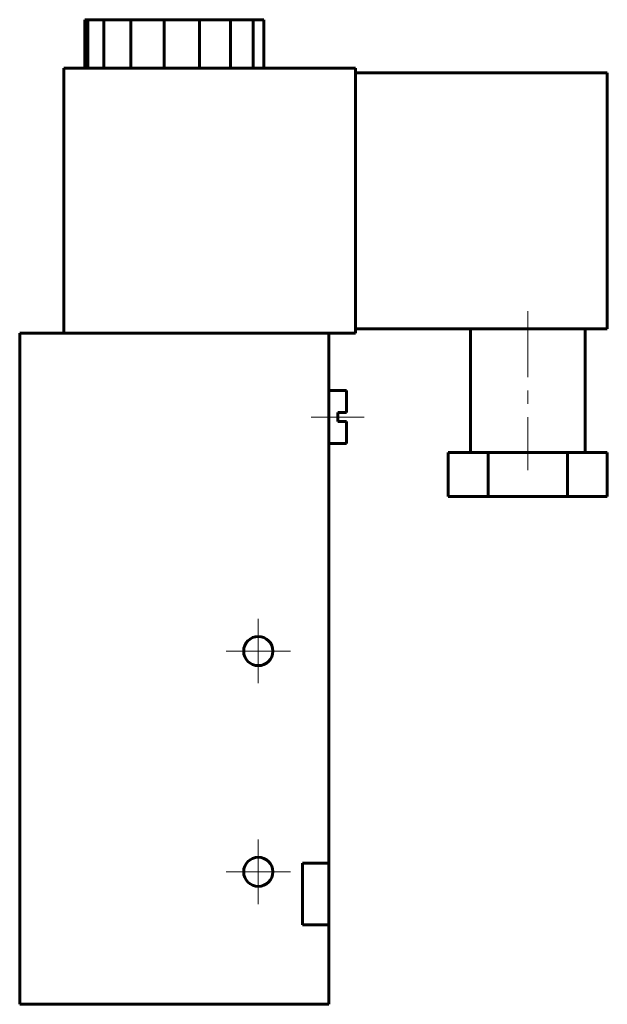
# Model space of a CAD drawing. Header units: millimetres. Extents: x -33 to 33, y -56 to 56.
import ezdxf

# ---------------------------------------------------------------- set-up
doc = ezdxf.new("R2010")
doc.units = ezdxf.units.MM
doc.linetypes.add('K5LT_AXLED', pattern=[12, 7.5, -1.5, 1.5, -1.5])
doc.linetypes.add('K5LT_BASIC', pattern=[0])
doc.layers.add('Системный слой (1)', color=7, linetype='Continuous', true_color=0x6c6c6c)

# ---------------------------------------------------------------- blocks, each defined once
blk = doc.blocks.new('U0')
at = {"layer": 'Системный слой (1)', "color": 30, "linetype": 'K5LT_AXLED', "lineweight": 18, "true_color": 0xff8000}
for q in [(-6.25, -37.1), (-9.9, -40.75), (-2.6, -40.75), (-6.25, -44.4)]:
    blk.add_line((-6.25, -40.75), q, dxfattribs=at)
blk = doc.blocks.new('U1')
at = {"layer": 'Системный слой (1)', "color": 30, "linetype": 'K5LT_AXLED', "lineweight": 18, "true_color": 0xff8000}
for q in [(-6.25, -12.1), (-9.9, -15.75), (-2.6, -15.75), (-6.25, -19.4)]:
    blk.add_line((-6.25, -15.75), q, dxfattribs=at)

msp = doc.modelspace()

# ---------------------------------------------------------------- linework, layer by layer
at = {"layer": 'Системный слой (1)', "color": 143, "linetype": 'K5LT_BASIC', "lineweight": 60, "true_color": 0x33acca}
for p, q in [((-25.88, 55.75), (-25.55, 55.75)), ((-25.88, 50.25), (-25.88, 55.75)), ((-25.55, 55.75), (-23.72, 55.75)), ((-25.55, 50.25), (-25.55, 55.75)), ((-23.72, 50.25), (-23.72, 55.75)), ((-23.72, 55.75), (-20.68, 55.75)), ((-20.68, 55.75), (-16.89, 55.75)), ((-20.68, 50.25), (-20.68, 55.75)), ((-16.89, 55.75), (-12.92, 55.75)), ((-16.89, 50.25), (-16.89, 55.75)), ((-12.92, 55.75), (-9.39, 55.75)), ((-12.92, 50.25), (-12.92, 55.75)), ((-9.39, 55.75), (-6.82, 55.75)), ((-9.39, 50.25), (-9.39, 55.75)), ((-6.82, 55.75), (-5.62, 55.75)), ((-6.82, 50.25), (-6.82, 55.75)), ((-5.62, 50.25), (-5.62, 55.75)), ((-28.25, 20.25), (-28.25, 50.25)), ((-28.25, 50.25), (-17.3, 50.25)), ((-17.3, 50.25), (-16.89, 50.25)), ((-16.89, 50.25), (-15.33, 50.25)), ((-15.33, 50.25), (4.75, 50.25)), ((4.75, 20.25), (4.75, 50.25)), ((4.75, 49.75), (33.25, 49.75)), ((33.25, 49.75), (33.25, 20.75)), ((1.75, 20.25), (-33.25, 20.25)), ((-33.25, 20.25), (-33.25, -55.75)), ((1.75, 20.25), (1.75, -39.75)), ((1.75, 20.25), (4.75, 20.25)), ((4.75, 20.75), (33.25, 20.75)), ((17.75, 20.75), (17.75, 6.75)), ((30.75, 20.75), (30.75, 6.75)), ((1.75, 13.75), (3.75, 13.75)), ((3.75, 13.75), (3.75, 11.25)), ((2.75, 11.25), (2.75, 10.25)), ((2.75, 11.25), (3.75, 11.25)), ((2.75, 10.25), (3.75, 10.25)), ((3.75, 10.25), (3.75, 7.75)), ((1.75, 7.75), (3.75, 7.75)), ((19.75, 6.75), (15.25, 6.75)), ((15.25, 6.75), (15.25, 1.75)), ((28.75, 6.75), (19.75, 6.75)), ((19.75, 6.75), (19.75, 1.75)), ((33.25, 6.75), (28.75, 6.75)), ((28.75, 6.75), (28.75, 1.75)), ((33.25, 6.75), (33.25, 1.75)), ((19.75, 1.75), (15.25, 1.75)), ((28.75, 1.75), (19.75, 1.75)), ((33.25, 1.75), (28.75, 1.75)), ((1.75, -39.75), (-1.25, -39.75)), ((-1.25, -46.75), (-1.25, -39.75)), ((1.75, -46.75), (1.75, -39.75)), ((-1.25, -46.75), (1.75, -46.75)), ((1.75, -46.75), (1.75, -55.75)), ((1.75, -55.75), (-33.25, -55.75))]:
    msp.add_line(p, q, dxfattribs=at)
at = {"layer": 'Системный слой (1)', "color": 30, "linetype": 'K5LT_AXLED', "lineweight": 18, "true_color": 0xff8000}
for p, q in [((24.25, 22.75), (24.25, 4.75)), ((-0.25, 10.75), (5.75, 10.75))]:
    msp.add_line(p, q, dxfattribs=at)
at = {"layer": 'Системный слой (1)', "color": 143, "linetype": 'K5LT_BASIC', "lineweight": 60, "true_color": 0x33acca}
for centre in [(-6.25, -15.75), (-6.25, -40.75)]:
    msp.add_circle(centre, 1.65, dxfattribs=at)

# ---------------------------------------------------------------- block references
at = {"layer": 'Системный слой (1)'}
for name in ['U1', 'U0']:
    msp.add_blockref(name, (0, 0), dxfattribs=at)

doc.saveas('drawing.dxf')
